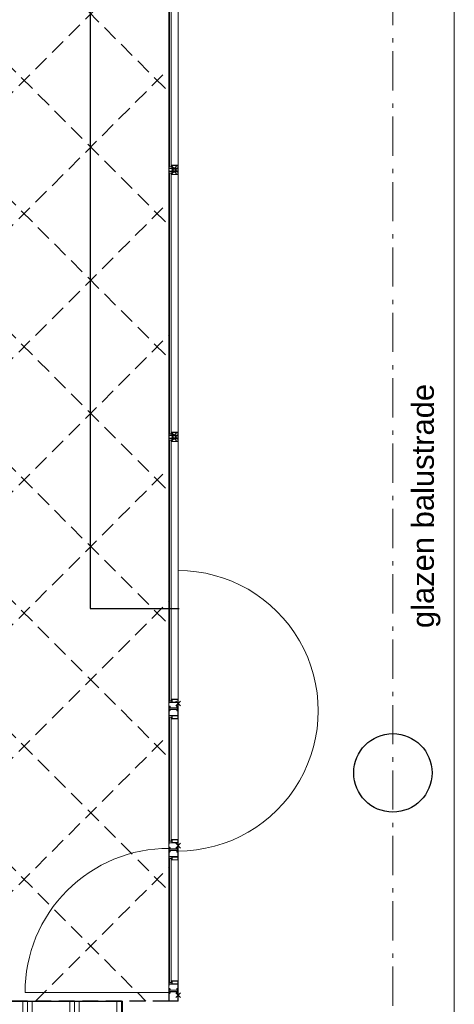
# Model space of a CAD drawing. Header units: millimetres. Extents: x 164327 to 368283, y 131426 to 274001.
# Tile 44 of 160: x 259347 to 262119, y 262013 to 268288. Entities that reach past the tile are written whole.
import ezdxf

# ---------------------------------------------------------------- set-up
doc = ezdxf.new("R2010")
doc.units = ezdxf.units.MM
doc.header["$LTSCALE"] = 400
doc.header["$PDMODE"] = 3
doc.header["$PDSIZE"] = 15
doc.linetypes.add('HIDDEN', pattern=[0.375, 0.25, -0.125])
doc.linetypes.add('STYLE_06', pattern=[1.041641, 0.625, -0.208282, 0.069427, -0.138931])
for name, color, linetype, lineweight in [('Buitenkozijnen', 140, 'Continuous', 15), ('mat-beton (ihwg)', 5, 'Continuous', 25), ('mat-glas-vert', 5, 'Continuous', 15), ('mat-scheidingswand-vertikaal', 5, 'Continuous', 25), ('mat-staal', 5, 'Continuous', 25), ('None', 7, 'Continuous', 9), ('Tekst', 140, 'Continuous', 15)]:
    doc.layers.add(name, color=color, linetype=linetype, lineweight=lineweight)
for name, color, linetype in [('inlay', 6, 'Continuous'), ('plafond', 255, 'HIDDEN'), ('plat', 5, 'Continuous')]:
    doc.layers.add(name, color=color, linetype=linetype)
doc.styles.add('Arial', font='arial.ttf', dxfattribs={"height": 211.666667})

# ---------------------------------------------------------------- blocks, each defined once
blk = doc.blocks.new('*X68')
at = {"layer": 'None', "lineweight": 9}
for p, q in [((4900, -7500), (5000, -7500)), ((4900, -7740), (5000, -7740)), ((4900, -7770), (5000, -7770)), ((4900, -7800), (5000, -7800)), ((4900, -8040), (5000, -8040)), ((4900, -8070), (5000, -8070)), ((4900, -8100), (5000, -8100)), ((4900, -8340), (5000, -8340)), ((4900, -8370), (5000, -8370)), ((4900, -8400), (5000, -8400)), ((4900, -8640), (5000, -8640)), ((4900, -8670), (5000, -8670))]:
    blk.add_line(p, q, dxfattribs=at)
blk = doc.blocks.new('Kolom O 500')
at = {"layer": 'mat-beton (ihwg)', "lineweight": 25}
blk.add_circle((0, 0), 250, dxfattribs=at)
blk = doc.blocks.new('jan404.129')
at = {"layer": 'None', "lineweight": 15, "flags": 128}
for points in [[(-10, 14.85), (-10, -24.79), (10, -24.79), (10, 14.85)], [(8.5, 13.35), (8.5, -23.29), (-8.5, -23.29), (-8.5, 13.35)]]:
    blk.add_lwpolyline(points, close=True, dxfattribs=at)
blk = doc.blocks.new('*U150')
at = {"layer": 'None', "color": 7, "linetype": 'Continuous', "lineweight": 15}
for p, q in [((47960.1, 4680), (47997.1, 4680)), ((47960.1, 4678.5), (47998.6, 4678.5)), ((47978.6, 4677), (47960.1, 4677)), ((47978.6, 4621.5), (47978.6, 4677)), ((48017.1, 4680), (47980.1, 4680)), ((47980.1, 4621.5), (47980.1, 4677)), ((47997.1, 4621.5), (47997.1, 4677)), ((48017.1, 4678.5), (47998.6, 4678.5)), ((47998.6, 4621.5), (47998.6, 4677)), ((47998.6, 4677), (48017.1, 4677)), ((47997.1, 4621.5), (47980.1, 4621.5)), ((47980.1, 4621.5), (47997.1, 4621.5)), ((47997.1, 4620), (47980.1, 4620)), ((47980.1, 4620), (47997.1, 4620))]:
    blk.add_line(p, q, dxfattribs=at)
for centre, start, end in [((47960.1, 4678.5), 90, 180), ((47960.1, 4678.5), 180, 270), ((47978.6, 4677), 0, 90), ((47998.6, 4677), 90, 180), ((48017.1, 4678.5), 0, 90), ((48017.1, 4678.5), 270, 0), ((47980.1, 4621.5), 180, 270), ((47980.1, 4621.5), 180, 270), ((47997.1, 4621.5), 270, 0), ((47997.1, 4621.5), 270, 0)]:
    blk.add_arc(centre, 1.5, start, end, dxfattribs=at)
at = {"layer": 'None', "linetype": 'Continuous', "lineweight": 5}
for p in [(47978.6, 4645), (47998.6, 4645)]:
    blk.add_point(p, dxfattribs=at)
blk = doc.blocks.new('*U151')
at = {"layer": 'None', "color": 7}
for name, p in [('*U150', (0, 0)), ('jan404.129', (47968.6, 4644.79))]:
    blk.add_blockref(name, p, dxfattribs=at)
at = {"layer": 'None', "color": 7, "xscale": -1}
blk.add_blockref('jan404.129', (48008.6, 4644.79), dxfattribs=at)
blk = doc.blocks.new('*U152')
at = {"layer": 'None', "color": 7, "linetype": 'Continuous', "lineweight": 15}
for p, q in [((46258.85, 4680), (46295.85, 4680)), ((46258.85, 4678.5), (46297.35, 4678.5)), ((46277.35, 4677), (46258.85, 4677)), ((46277.35, 4621.5), (46277.35, 4677)), ((46315.85, 4680), (46278.85, 4680)), ((46278.85, 4621.5), (46278.85, 4677)), ((46295.85, 4621.5), (46295.85, 4677)), ((46315.85, 4678.5), (46297.35, 4678.5)), ((46297.35, 4621.5), (46297.35, 4677)), ((46297.35, 4677), (46315.85, 4677)), ((46295.85, 4621.5), (46278.85, 4621.5)), ((46278.85, 4621.5), (46295.85, 4621.5)), ((46295.85, 4620), (46278.85, 4620)), ((46278.85, 4620), (46295.85, 4620))]:
    blk.add_line(p, q, dxfattribs=at)
for centre, start, end in [((46258.85, 4678.5), 90, 180), ((46258.85, 4678.5), 180, 270), ((46277.35, 4677), 0, 90), ((46297.35, 4677), 90, 180), ((46315.85, 4678.5), 0, 90), ((46315.85, 4678.5), 270, 0), ((46278.85, 4621.5), 180, 270), ((46278.85, 4621.5), 180, 270), ((46295.85, 4621.5), 270, 0), ((46295.85, 4621.5), 270, 0)]:
    blk.add_arc(centre, 1.5, start, end, dxfattribs=at)
at = {"layer": 'None', "linetype": 'Continuous', "lineweight": 5}
for p in [(46277.35, 4645), (46297.35, 4645)]:
    blk.add_point(p, dxfattribs=at)
blk = doc.blocks.new('*U153')
at = {"layer": 'None', "color": 7}
for name, p in [('*U152', (0, 0)), ('jan404.129', (46267.35, 4644.79))]:
    blk.add_blockref(name, p, dxfattribs=at)
at = {"layer": 'None', "color": 7, "xscale": -1}
blk.add_blockref('jan404.129', (46307.35, 4644.79), dxfattribs=at)
blk = doc.blocks.new('*U154')
at = {"layer": 'mat-staal', "color": 8, "lineweight": 5, "flags": 128}
for points in [[(44596.1, 4620.01), (44596.1, 4659.65), (44616.1, 4659.65), (44616.1, 4620.01)], [(44614.6, 4621.51), (44614.6, 4658.15), (44597.6, 4658.15), (44597.6, 4621.51)]]:
    blk.add_lwpolyline(points, close=True, dxfattribs=at)
at = {"layer": 'None', "color": 8, "linetype": 'Continuous', "lineweight": 5}
for p, q in [((44563.6, 4680), (44491.1, 4680)), ((44491.1, 4678.5), (44491.3, 4679.24)), ((44491.3, 4677.75), (44491.1, 4678.5)), ((44544.1, 4678.5), (44491.1, 4678.5)), ((44491.3, 4679.24), (44491.85, 4679.8)), ((44491.85, 4677.2), (44491.3, 4677.75)), ((44491.85, 4679.8), (44492.6, 4680)), ((44492.6, 4677), (44491.85, 4677.2)), ((44511.1, 4680), (44492.6, 4680)), ((44511.1, 4678.5), (44492.6, 4678.5)), ((44492.6, 4677), (44511.1, 4677)), ((44511.1, 4678.5), (44511.85, 4678.3)), ((44511.1, 4677), (44511.1, 4658.77)), ((44511.1, 4658.77), (44511.1, 4621.5)), ((44511.85, 4678.3), (44512.41, 4677.74)), ((44512.41, 4677.74), (44512.6, 4677)), ((44512.6, 4677), (44512.6, 4658.77)), ((44512.6, 4658.77), (44512.6, 4621.5)), ((44540.6, 4675), (44540.72, 4675.89)), ((44540.6, 4675), (44540.72, 4674.11)), ((44540.72, 4675.89), (44541.08, 4676.75)), ((44540.72, 4674.11), (44541.07, 4673.25)), ((44541.07, 4673.25), (44541.63, 4672.53)), ((44541.08, 4676.75), (44541.62, 4677.47)), ((44541.62, 4677.47), (44542.35, 4678.03)), ((44541.63, 4672.53), (44542.35, 4671.97)), ((44542.1, 4675), (44542.17, 4675.5)), ((44542.17, 4674.5), (44542.1, 4675)), ((44542.17, 4675.5), (44542.37, 4676)), ((44542.37, 4674), (44542.17, 4674.5)), ((44542.35, 4678.03), (44543.19, 4678.38)), ((44542.35, 4671.97), (44543.19, 4671.62)), ((44542.37, 4676), (44542.68, 4676.41)), ((44542.68, 4673.59), (44542.37, 4674)), ((44542.68, 4676.41), (44543.1, 4676.73)), ((44543.1, 4673.26), (44542.68, 4673.59)), ((44543.1, 4676.73), (44543.58, 4676.92)), ((44543.57, 4673.07), (44543.1, 4673.26)), ((44543.19, 4678.38), (44544.1, 4678.5)), ((44543.19, 4671.62), (44544.1, 4671.5)), ((44544.1, 4673), (44543.57, 4673.07)), ((44543.58, 4676.92), (44544.1, 4677)), ((44544.1, 4678.5), (44563.6, 4678.5)), ((44544.1, 4677), (44563.6, 4677)), ((44550.6, 4673), (44544.1, 4673)), ((44550.6, 4671.5), (44544.1, 4671.5)), ((44550.6, 4673), (44551.35, 4672.8)), ((44550.6, 4658.77), (44550.6, 4671.5)), ((44550.6, 4628.5), (44550.6, 4658.77)), ((44551.35, 4672.8), (44551.9, 4672.25)), ((44551.9, 4672.25), (44552.1, 4671.5)), ((44552.1, 4658.77), (44552.1, 4671.5)), ((44552.1, 4628.5), (44552.1, 4658.77)), ((44560.1, 4671.5), (44560.3, 4672.25)), ((44560.1, 4671.5), (44560.1, 4638.94)), ((44560.3, 4672.25), (44560.85, 4672.8)), ((44560.85, 4672.8), (44561.6, 4673)), ((44570.1, 4673), (44561.6, 4673)), ((44570.1, 4671.5), (44561.6, 4671.5)), ((44561.6, 4671.5), (44561.6, 4638.94)), ((44564.35, 4679.8), (44563.6, 4680)), ((44564.35, 4677.2), (44563.6, 4677)), ((44564.9, 4679.25), (44564.35, 4679.8)), ((44564.9, 4677.75), (44564.35, 4677.2)), ((44565.1, 4678.5), (44564.9, 4679.25)), ((44565.1, 4678.5), (44564.9, 4677.75)), ((44570.1, 4678.5), (44570.3, 4679.25)), ((44570.1, 4678.5), (44570.1, 4673)), ((44570.85, 4671.7), (44570.1, 4671.5)), ((44570.3, 4679.25), (44570.85, 4679.8)), ((44570.85, 4679.8), (44571.6, 4680)), ((44571.4, 4672.25), (44570.85, 4671.7)), ((44571.6, 4673), (44571.4, 4672.25)), ((44585.96, 4680), (44571.6, 4680)), ((44571.6, 4678.5), (44571.6, 4673)), ((44585.96, 4678.5), (44571.6, 4678.5)), ((44614.6, 4680), (44585.96, 4680)), ((44616.1, 4678.5), (44585.96, 4678.5)), ((44594.6, 4677), (44594.8, 4677.75)), ((44594.6, 4638.94), (44594.6, 4677)), ((44594.8, 4677.75), (44595.35, 4678.3)), ((44595.35, 4678.3), (44596.1, 4678.5)), ((44614.6, 4678.5), (44596.1, 4678.5)), ((44596.1, 4677), (44614.6, 4677)), ((44596.1, 4638.94), (44596.1, 4677)), ((44615.35, 4679.8), (44614.6, 4680)), ((44615.35, 4677.2), (44614.6, 4677)), ((44615.9, 4679.25), (44615.35, 4679.8)), ((44615.9, 4677.75), (44615.35, 4677.2)), ((44616.1, 4678.5), (44615.9, 4679.25)), ((44616.1, 4678.5), (44615.9, 4677.75)), ((44492.6, 4621.5), (44540.6, 4621.5)), ((44492.6, 4620), (44540.6, 4620)), ((44511.1, 4621.5), (44511.3, 4620.75)), ((44511.3, 4620.75), (44511.85, 4620.2)), ((44511.85, 4620.2), (44512.6, 4620)), ((44540.6, 4627), (44540.8, 4627.75)), ((44540.6, 4621.5), (44540.6, 4627)), ((44541.35, 4620.2), (44540.6, 4620)), ((44540.8, 4627.75), (44541.35, 4628.3)), ((44541.35, 4628.3), (44542.1, 4628.5)), ((44541.9, 4620.75), (44541.35, 4620.2)), ((44542.1, 4621.5), (44541.9, 4620.75)), ((44542.1, 4628.5), (44550.6, 4628.5)), ((44542.1, 4627), (44550.6, 4627)), ((44542.1, 4621.5), (44542.1, 4627)), ((44547.1, 4621.5), (44547.3, 4622.25)), ((44547.1, 4621.5), (44547.3, 4620.75)), ((44547.3, 4622.25), (44547.85, 4622.8)), ((44547.3, 4620.75), (44547.85, 4620.2)), ((44547.85, 4622.8), (44548.6, 4623)), ((44547.85, 4620.2), (44548.6, 4620)), ((44568.1, 4623), (44548.6, 4623)), ((44548.6, 4621.5), (44568.1, 4621.5)), ((44548.6, 4620), (44585.96, 4620)), ((44551.35, 4627.2), (44550.6, 4627)), ((44551.9, 4627.75), (44551.35, 4627.2)), ((44552.1, 4628.5), (44551.9, 4627.75)), ((44560.1, 4638.94), (44560.1, 4628.5)), ((44560.1, 4628.5), (44560.3, 4627.75)), ((44560.3, 4627.75), (44560.85, 4627.2)), ((44560.85, 4627.2), (44561.6, 4627)), ((44561.6, 4638.94), (44561.6, 4628.5)), ((44561.6, 4628.5), (44568.1, 4628.5)), ((44561.6, 4627), (44568.1, 4627)), ((44569.01, 4628.38), (44568.1, 4628.5)), ((44568.1, 4627), (44568.63, 4626.93)), ((44568.62, 4623.08), (44568.1, 4623)), ((44569.01, 4621.62), (44568.1, 4621.5)), ((44568.1, 4621.5), (44585.96, 4621.5)), ((44569.1, 4623.27), (44568.62, 4623.08)), ((44568.63, 4626.93), (44569.1, 4626.74)), ((44569.85, 4628.03), (44569.01, 4628.38)), ((44569.85, 4621.97), (44569.01, 4621.62)), ((44569.1, 4626.74), (44569.52, 4626.41)), ((44569.52, 4623.59), (44569.1, 4623.27)), ((44569.52, 4626.41), (44569.83, 4626)), ((44569.83, 4623.99), (44569.52, 4623.59)), ((44569.83, 4626), (44570.03, 4625.5)), ((44570.03, 4624.5), (44569.83, 4623.99)), ((44570.58, 4627.47), (44569.85, 4628.03)), ((44570.58, 4622.53), (44569.85, 4621.97)), ((44570.03, 4625.5), (44570.1, 4625)), ((44570.1, 4625), (44570.03, 4624.5)), ((44571.13, 4626.75), (44570.58, 4627.47)), ((44571.13, 4623.25), (44570.58, 4622.53)), ((44571.48, 4625.89), (44571.13, 4626.75)), ((44571.48, 4624.11), (44571.13, 4623.25)), ((44571.6, 4625), (44571.48, 4625.89)), ((44571.6, 4625), (44571.48, 4624.11)), ((44585.96, 4621.5), (44594.6, 4621.5)), ((44585.96, 4620), (44595.35, 4620.2)), ((44594.6, 4621.5), (44594.6, 4638.94)), ((44595.35, 4620.2), (44594.6, 4620)), ((44595.9, 4620.75), (44595.35, 4620.2)), ((44596.1, 4621.5), (44595.9, 4620.75)), ((44596.1, 4621.5), (44596.1, 4638.94))]:
    blk.add_line(p, q, dxfattribs=at)
blk.add_point((44588.1, 4620), dxfattribs=at)
at = {"layer": 'mat-staal', "color": 8, "xscale": -1, "rotation": 180}
blk.add_blockref('jan404.129', (44501.1, 4634.85), dxfattribs=at)
blk = doc.blocks.new('*U155')
at = {"layer": 'None', "color": 7, "linetype": 'Continuous', "lineweight": 15}
for p, q in [((42691.1, 4678.5), (42691.3, 4679.25)), ((42691.1, 4638.94), (42691.1, 4677)), ((42691.3, 4679.25), (42691.85, 4679.8)), ((42691.85, 4679.8), (42692.6, 4680)), ((42692.6, 4680), (42732.04, 4680)), ((42692.6, 4678.5), (42732.04, 4678.5)), ((42692.6, 4638.94), (42692.6, 4678.5)), ((42732.04, 4680), (42740.4, 4680)), ((42732.04, 4678.5), (42740.4, 4678.5)), ((42741.15, 4679.8), (42740.4, 4680)), ((42740.4, 4678.5), (42740.4, 4673)), ((42740.4, 4673), (42740.6, 4672.25)), ((42740.6, 4672.25), (42741.15, 4671.7)), ((42741.7, 4679.25), (42741.15, 4679.8)), ((42741.15, 4671.7), (42741.9, 4671.5)), ((42741.9, 4678.5), (42741.7, 4679.25)), ((42741.9, 4678.5), (42741.9, 4673)), ((42741.9, 4673), (42750.4, 4673)), ((42741.9, 4671.5), (42750.4, 4671.5)), ((42747.3, 4678.5), (42747.5, 4679.25)), ((42747.3, 4678.5), (42747.5, 4677.75)), ((42747.5, 4679.25), (42748.05, 4679.8)), ((42747.5, 4677.75), (42748.05, 4677.2)), ((42748.05, 4679.8), (42748.8, 4680)), ((42748.05, 4677.2), (42748.8, 4677)), ((42748.8, 4680), (42821.1, 4680)), ((42768.3, 4678.5), (42748.8, 4678.5)), ((42768.3, 4677), (42748.8, 4677)), ((42751.15, 4672.8), (42750.4, 4673)), ((42750.4, 4671.5), (42750.4, 4638.94)), ((42751.7, 4672.25), (42751.15, 4672.8)), ((42751.9, 4671.5), (42751.7, 4672.25)), ((42751.9, 4671.5), (42751.9, 4638.94)), ((42760.5, 4672.25), (42760.3, 4671.5)), ((42760.3, 4658.77), (42760.3, 4671.5)), ((42760.3, 4628.5), (42760.3, 4658.77)), ((42761.05, 4672.8), (42760.5, 4672.25)), ((42761.8, 4673), (42761.05, 4672.8)), ((42761.8, 4673), (42768.3, 4673)), ((42761.8, 4671.5), (42768.3, 4671.5)), ((42761.8, 4658.77), (42761.8, 4671.5)), ((42761.8, 4628.5), (42761.8, 4658.77)), ((42769.21, 4678.38), (42768.3, 4678.5)), ((42768.3, 4678.5), (42821.1, 4678.5)), ((42768.82, 4676.92), (42768.3, 4677)), ((42768.3, 4673), (42768.83, 4673.07)), ((42769.21, 4671.62), (42768.3, 4671.5)), ((42769.3, 4676.73), (42768.82, 4676.92)), ((42768.83, 4673.07), (42769.3, 4673.26)), ((42770.05, 4678.03), (42769.21, 4678.38)), ((42770.05, 4671.97), (42769.21, 4671.62)), ((42769.72, 4676.41), (42769.3, 4676.73)), ((42769.3, 4673.26), (42769.72, 4673.59)), ((42770.03, 4676), (42769.72, 4676.41)), ((42769.72, 4673.59), (42770.03, 4674)), ((42770.23, 4675.5), (42770.03, 4676)), ((42770.03, 4674), (42770.23, 4674.5)), ((42770.78, 4677.47), (42770.05, 4678.03)), ((42770.77, 4672.53), (42770.05, 4671.97)), ((42770.3, 4675), (42770.23, 4675.5)), ((42770.23, 4674.5), (42770.3, 4675)), ((42771.33, 4673.25), (42770.77, 4672.53)), ((42771.32, 4676.75), (42770.78, 4677.47)), ((42771.68, 4675.89), (42771.32, 4676.75)), ((42771.68, 4674.11), (42771.33, 4673.25)), ((42771.8, 4675), (42771.68, 4675.89)), ((42771.8, 4675), (42771.68, 4674.11)), ((42799.79, 4677.74), (42799.6, 4677)), ((42799.6, 4677), (42799.6, 4658.77)), ((42799.6, 4658.77), (42799.6, 4621.5)), ((42800.35, 4678.3), (42799.79, 4677.74)), ((42801.1, 4678.5), (42800.35, 4678.3)), ((42801.1, 4680), (42819.6, 4680)), ((42801.1, 4678.5), (42819.6, 4678.5)), ((42819.6, 4677), (42801.1, 4677)), ((42801.1, 4677), (42801.1, 4658.77)), ((42801.1, 4658.77), (42801.1, 4621.5)), ((42820.35, 4679.8), (42819.6, 4680)), ((42819.6, 4677), (42820.35, 4677.2)), ((42820.9, 4679.24), (42820.35, 4679.8)), ((42820.35, 4677.2), (42820.9, 4677.75)), ((42821.1, 4678.5), (42820.9, 4679.24)), ((42820.9, 4677.75), (42821.1, 4678.5)), ((42691.1, 4621.5), (42691.1, 4638.94)), ((42691.1, 4621.5), (42691.3, 4620.75)), ((42691.3, 4620.75), (42691.85, 4620.2)), ((42691.85, 4620.2), (42692.6, 4620)), ((42732.04, 4620), (42691.85, 4620.2)), ((42692.6, 4621.5), (42692.6, 4638.94)), ((42732.04, 4621.5), (42692.6, 4621.5)), ((42743.9, 4621.5), (42732.04, 4621.5)), ((42763.4, 4620), (42732.04, 4620)), ((42740.4, 4625), (42740.52, 4625.89)), ((42740.4, 4625), (42740.52, 4624.11)), ((42740.52, 4625.89), (42740.87, 4626.75)), ((42740.52, 4624.11), (42740.87, 4623.25)), ((42740.87, 4626.75), (42741.42, 4627.47)), ((42740.87, 4623.25), (42741.42, 4622.53)), ((42741.42, 4627.47), (42742.15, 4628.03)), ((42741.42, 4622.53), (42742.15, 4621.97)), ((42741.97, 4625.5), (42741.9, 4625)), ((42741.9, 4625), (42741.97, 4624.5)), ((42742.17, 4626), (42741.97, 4625.5)), ((42741.97, 4624.5), (42742.17, 4623.99)), ((42742.15, 4628.03), (42742.99, 4628.38)), ((42742.15, 4621.97), (42742.99, 4621.62)), ((42742.48, 4626.41), (42742.17, 4626)), ((42742.17, 4623.99), (42742.48, 4623.59)), ((42742.9, 4626.74), (42742.48, 4626.41)), ((42742.48, 4623.59), (42742.9, 4623.27)), ((42743.37, 4626.93), (42742.9, 4626.74)), ((42742.9, 4623.27), (42743.38, 4623.08)), ((42742.99, 4628.38), (42743.9, 4628.5)), ((42742.99, 4621.62), (42743.9, 4621.5)), ((42743.9, 4627), (42743.37, 4626.93)), ((42743.38, 4623.08), (42743.9, 4623)), ((42750.4, 4628.5), (42743.9, 4628.5)), ((42750.4, 4627), (42743.9, 4627)), ((42743.9, 4623), (42763.4, 4623)), ((42763.4, 4621.5), (42743.9, 4621.5)), ((42750.4, 4638.94), (42750.4, 4628.5)), ((42751.15, 4627.2), (42750.4, 4627)), ((42751.7, 4627.75), (42751.15, 4627.2)), ((42751.9, 4628.5), (42751.7, 4627.75)), ((42751.9, 4638.94), (42751.9, 4628.5)), ((42760.3, 4628.5), (42760.5, 4627.75)), ((42760.5, 4627.75), (42761.05, 4627.2)), ((42761.05, 4627.2), (42761.8, 4627)), ((42770.3, 4628.5), (42761.8, 4628.5)), ((42770.3, 4627), (42761.8, 4627)), ((42764.15, 4622.8), (42763.4, 4623)), ((42764.15, 4620.2), (42763.4, 4620)), ((42764.7, 4622.25), (42764.15, 4622.8)), ((42764.7, 4620.75), (42764.15, 4620.2)), ((42764.9, 4621.5), (42764.7, 4622.25)), ((42764.9, 4621.5), (42764.7, 4620.75)), ((42771.05, 4628.3), (42770.3, 4628.5)), ((42770.3, 4621.5), (42770.3, 4627)), ((42770.3, 4621.5), (42770.5, 4620.75)), ((42770.5, 4620.75), (42771.05, 4620.2)), ((42771.6, 4627.75), (42771.05, 4628.3)), ((42771.05, 4620.2), (42771.8, 4620)), ((42771.8, 4627), (42771.6, 4627.75)), ((42771.8, 4621.5), (42771.8, 4627)), ((42819.6, 4621.5), (42771.8, 4621.5)), ((42819.6, 4620), (42771.8, 4620)), ((42800.35, 4620.2), (42799.6, 4620)), ((42800.9, 4620.75), (42800.35, 4620.2)), ((42801.1, 4621.5), (42800.9, 4620.75))]:
    blk.add_line(p, q, dxfattribs=at)
at = {"layer": 'None', "linetype": 'Continuous', "lineweight": 5}
blk.add_point((42729.9, 4620), dxfattribs=at)
at = {"layer": 'mat-staal', "color": 7, "rotation": 180}
blk.add_blockref('jan404.129', (42811.1, 4634.85), dxfattribs=at)
blk = doc.blocks.new('*U156')
at = {"layer": 'mat-staal', "color": 8, "lineweight": 5, "flags": 128}
for points in [[(43701.1, 4620.01), (43701.1, 4659.65), (43721.1, 4659.65), (43721.1, 4620.01)], [(43719.6, 4621.51), (43719.6, 4658.15), (43702.6, 4658.15), (43702.6, 4621.51)]]:
    blk.add_lwpolyline(points, close=True, dxfattribs=at)
at = {"layer": 'None', "color": 8, "linetype": 'Continuous', "lineweight": 5}
for p, q in [((43663.6, 4680), (43591.1, 4680)), ((43591.1, 4678.5), (43591.3, 4679.24)), ((43591.3, 4677.75), (43591.1, 4678.5)), ((43644.1, 4678.5), (43591.1, 4678.5)), ((43591.3, 4679.24), (43591.85, 4679.8)), ((43591.85, 4677.2), (43591.3, 4677.75)), ((43591.85, 4679.8), (43592.6, 4680)), ((43592.6, 4677), (43591.85, 4677.2)), ((43611.1, 4680), (43592.6, 4680)), ((43611.1, 4678.5), (43592.6, 4678.5)), ((43592.6, 4677), (43611.1, 4677)), ((43611.1, 4678.5), (43611.85, 4678.3)), ((43611.1, 4677), (43611.1, 4658.77)), ((43611.1, 4658.77), (43611.1, 4621.5)), ((43611.85, 4678.3), (43612.41, 4677.74)), ((43612.41, 4677.74), (43612.6, 4677)), ((43612.6, 4677), (43612.6, 4658.77)), ((43612.6, 4658.77), (43612.6, 4621.5)), ((43640.6, 4675), (43640.72, 4675.89)), ((43640.6, 4675), (43640.72, 4674.11)), ((43640.72, 4675.89), (43641.08, 4676.75)), ((43640.72, 4674.11), (43641.07, 4673.25)), ((43641.07, 4673.25), (43641.63, 4672.53)), ((43641.08, 4676.75), (43641.62, 4677.47)), ((43641.62, 4677.47), (43642.35, 4678.03)), ((43641.63, 4672.53), (43642.35, 4671.97)), ((43642.1, 4675), (43642.17, 4675.5)), ((43642.17, 4674.5), (43642.1, 4675)), ((43642.17, 4675.5), (43642.37, 4676)), ((43642.37, 4674), (43642.17, 4674.5)), ((43642.35, 4678.03), (43643.19, 4678.38)), ((43642.35, 4671.97), (43643.19, 4671.62)), ((43642.37, 4676), (43642.68, 4676.41)), ((43642.68, 4673.59), (43642.37, 4674)), ((43642.68, 4676.41), (43643.1, 4676.73)), ((43643.1, 4673.26), (43642.68, 4673.59)), ((43643.1, 4676.73), (43643.58, 4676.92)), ((43643.57, 4673.07), (43643.1, 4673.26)), ((43643.19, 4678.38), (43644.1, 4678.5)), ((43643.19, 4671.62), (43644.1, 4671.5)), ((43644.1, 4673), (43643.57, 4673.07)), ((43643.58, 4676.92), (43644.1, 4677)), ((43644.1, 4678.5), (43663.6, 4678.5)), ((43644.1, 4677), (43663.6, 4677)), ((43650.6, 4673), (43644.1, 4673)), ((43650.6, 4671.5), (43644.1, 4671.5)), ((43650.6, 4673), (43651.35, 4672.8)), ((43650.6, 4658.77), (43650.6, 4671.5)), ((43650.6, 4628.5), (43650.6, 4658.77)), ((43651.35, 4672.8), (43651.9, 4672.25)), ((43651.9, 4672.25), (43652.1, 4671.5)), ((43652.1, 4658.77), (43652.1, 4671.5)), ((43652.1, 4628.5), (43652.1, 4658.77)), ((43660.1, 4671.5), (43660.3, 4672.25)), ((43660.1, 4671.5), (43660.1, 4638.94)), ((43660.3, 4672.25), (43660.85, 4672.8)), ((43660.85, 4672.8), (43661.6, 4673)), ((43670.1, 4673), (43661.6, 4673)), ((43670.1, 4671.5), (43661.6, 4671.5)), ((43661.6, 4671.5), (43661.6, 4638.94)), ((43664.35, 4679.8), (43663.6, 4680)), ((43664.35, 4677.2), (43663.6, 4677)), ((43664.9, 4679.25), (43664.35, 4679.8)), ((43664.9, 4677.75), (43664.35, 4677.2)), ((43665.1, 4678.5), (43664.9, 4679.25)), ((43665.1, 4678.5), (43664.9, 4677.75)), ((43670.1, 4678.5), (43670.3, 4679.25)), ((43670.1, 4678.5), (43670.1, 4673)), ((43670.85, 4671.7), (43670.1, 4671.5)), ((43670.3, 4679.25), (43670.85, 4679.8)), ((43670.85, 4679.8), (43671.6, 4680)), ((43671.4, 4672.25), (43670.85, 4671.7)), ((43671.6, 4673), (43671.4, 4672.25)), ((43679.96, 4680), (43671.6, 4680)), ((43671.6, 4678.5), (43671.6, 4673)), ((43679.96, 4678.5), (43671.6, 4678.5)), ((43719.6, 4680), (43679.96, 4680)), ((43721.1, 4678.5), (43679.96, 4678.5)), ((43699.6, 4677), (43699.8, 4677.75)), ((43699.6, 4638.94), (43699.6, 4677)), ((43699.8, 4677.75), (43700.35, 4678.3)), ((43700.35, 4678.3), (43701.1, 4678.5)), ((43719.6, 4678.5), (43701.1, 4678.5)), ((43701.1, 4677), (43719.6, 4677)), ((43701.1, 4638.94), (43701.1, 4677)), ((43720.35, 4679.8), (43719.6, 4680)), ((43720.35, 4677.2), (43719.6, 4677)), ((43720.9, 4679.25), (43720.35, 4679.8)), ((43720.9, 4677.75), (43720.35, 4677.2)), ((43721.1, 4678.5), (43720.9, 4679.25)), ((43721.1, 4678.5), (43720.9, 4677.75)), ((43592.6, 4621.5), (43640.6, 4621.5)), ((43592.6, 4620), (43640.6, 4620)), ((43611.1, 4621.5), (43611.3, 4620.75)), ((43611.3, 4620.75), (43611.85, 4620.2)), ((43611.85, 4620.2), (43612.6, 4620)), ((43640.6, 4627), (43640.8, 4627.75)), ((43640.6, 4621.5), (43640.6, 4627)), ((43641.35, 4620.2), (43640.6, 4620)), ((43640.8, 4627.75), (43641.35, 4628.3)), ((43641.35, 4628.3), (43642.1, 4628.5)), ((43641.9, 4620.75), (43641.35, 4620.2)), ((43642.1, 4621.5), (43641.9, 4620.75)), ((43642.1, 4628.5), (43650.6, 4628.5)), ((43642.1, 4627), (43650.6, 4627)), ((43642.1, 4621.5), (43642.1, 4627)), ((43647.1, 4621.5), (43647.3, 4622.25)), ((43647.1, 4621.5), (43647.3, 4620.75)), ((43647.3, 4622.25), (43647.85, 4622.8)), ((43647.3, 4620.75), (43647.85, 4620.2)), ((43647.85, 4622.8), (43648.6, 4623)), ((43647.85, 4620.2), (43648.6, 4620)), ((43668.1, 4623), (43648.6, 4623)), ((43648.6, 4621.5), (43668.1, 4621.5)), ((43648.6, 4620), (43679.96, 4620)), ((43651.35, 4627.2), (43650.6, 4627)), ((43651.9, 4627.75), (43651.35, 4627.2)), ((43652.1, 4628.5), (43651.9, 4627.75)), ((43660.1, 4638.94), (43660.1, 4628.5)), ((43660.1, 4628.5), (43660.3, 4627.75)), ((43660.3, 4627.75), (43660.85, 4627.2)), ((43660.85, 4627.2), (43661.6, 4627)), ((43661.6, 4638.94), (43661.6, 4628.5)), ((43661.6, 4628.5), (43668.1, 4628.5)), ((43661.6, 4627), (43668.1, 4627)), ((43669.01, 4628.38), (43668.1, 4628.5)), ((43668.1, 4627), (43668.63, 4626.93)), ((43668.62, 4623.08), (43668.1, 4623)), ((43669.01, 4621.62), (43668.1, 4621.5)), ((43668.1, 4621.5), (43679.96, 4621.5)), ((43669.1, 4623.27), (43668.62, 4623.08)), ((43668.63, 4626.93), (43669.1, 4626.74)), ((43669.85, 4628.03), (43669.01, 4628.38)), ((43669.85, 4621.97), (43669.01, 4621.62)), ((43669.1, 4626.74), (43669.52, 4626.41)), ((43669.52, 4623.59), (43669.1, 4623.27)), ((43669.52, 4626.41), (43669.83, 4626)), ((43669.83, 4623.99), (43669.52, 4623.59)), ((43669.83, 4626), (43670.03, 4625.5)), ((43670.03, 4624.5), (43669.83, 4623.99)), ((43670.58, 4627.47), (43669.85, 4628.03)), ((43670.58, 4622.53), (43669.85, 4621.97)), ((43670.03, 4625.5), (43670.1, 4625)), ((43670.1, 4625), (43670.03, 4624.5)), ((43671.13, 4626.75), (43670.58, 4627.47)), ((43671.13, 4623.25), (43670.58, 4622.53)), ((43671.48, 4625.89), (43671.13, 4626.75)), ((43671.48, 4624.11), (43671.13, 4623.25)), ((43671.6, 4625), (43671.48, 4625.89)), ((43671.6, 4625), (43671.48, 4624.11)), ((43679.96, 4621.5), (43699.6, 4621.5)), ((43679.96, 4620), (43700.35, 4620.2)), ((43699.6, 4621.5), (43699.6, 4638.94)), ((43700.35, 4620.2), (43699.6, 4620)), ((43700.9, 4620.75), (43700.35, 4620.2)), ((43701.1, 4621.5), (43700.9, 4620.75)), ((43701.1, 4621.5), (43701.1, 4638.94))]:
    blk.add_line(p, q, dxfattribs=at)
blk.add_point((43682.1, 4620), dxfattribs=at)
at = {"layer": 'mat-staal', "color": 8, "xscale": -1, "rotation": 180}
blk.add_blockref('jan404.129', (43601.1, 4634.85), dxfattribs=at)
blk = doc.blocks.new('*U157')
at = {"layer": 'mat-glas-vert', "color": 140, "lineweight": 15}
for points in [[(42811.1, 4663.9), (42811.1, 4673.9), (43601.1, 4673.9), (43601.1, 4663.9)], [(43711.1, 4663.9), (43711.1, 4673.9), (44501.1, 4673.9), (44501.1, 4663.9)], [(44606.1, 4663.9), (44606.1, 4673.9), (46267.3, 4673.9), (46267.3, 4663.9)], [(46307.3, 4663.9), (46307.3, 4673.9), (47968.6, 4673.9), (47968.6, 4663.9)], [(48008.6, 4663.9), (48008.6, 4673.9), (49669.8, 4673.9), (49669.8, 4663.9)]]:
    blk.add_lwpolyline(points, close=True, dxfattribs=at)
at = {"layer": 'None', "color": 43, "linetype": 'Continuous', "lineweight": 9}
blk.add_line((42747.1, 4677.8), (42747.1, 5596.3), dxfattribs=at)
at = {"layer": 'None', "lineweight": 9}
blk.add_lwpolyline([(51424.6, 4620), (51424.6, 4680), (42691.1, 4680), (42691.1, 4620)], close=True, dxfattribs=at)
at = {"layer": 'None', "color": 43, "linetype": 'Continuous', "lineweight": 9}
for centre, radius, start, end in [((42747.3, 4678.5), 917.8, 359.95408, 90.01226), ((44541.7, 4620), 893.9, 179.95408, 0)]:
    blk.add_arc(centre, radius, start, end, dxfattribs=at)
at = {"layer": 'None', "color": 7}
for name in ['*U155', '*U156', '*U154', '*U153', '*U151']:
    blk.add_blockref(name, (0, 0), dxfattribs=at)
blk = doc.blocks.new('plat E1')
at = {"layer": 'inlay'}
for p, q in [((35470, 15091.7), (35470, 9334.2)), ((35470, 9334.2), (36036.1, 9334.2))]:
    blk.add_line(p, q, dxfattribs=at)
at = {"layer": 'mat-scheidingswand-vertikaal', "lineweight": 25}
for p in [(34477.5, 6831.7), (35675, 6731.7)]:
    blk.add_line(p, (35675, 6831.7), dxfattribs=at)
at = {"layer": 'None', "color": 43, "linetype": 'STYLE_06', "lineweight": 9}
blk.add_line((37400, 17468.8), (37400, 182.6), dxfattribs=at)
at = {"layer": 'None', "color": 140, "linetype": 'Continuous', "lineweight": 15}
blk.add_line((37792, 1581.7), (37792, 15571.7), dxfattribs=at)
at = {"layer": 'Buitenkozijnen', "color": 7, "rotation": 90}
blk.add_blockref('Kolom O 500', (37400, 8286.7), dxfattribs=at)
at = {"layer": 'mat-scheidingswand-vertikaal', "rotation": 90}
blk.add_blockref('*X68', (27000, 1831.7), dxfattribs=at)
at = {"layer": 'None', "color": 7, "rotation": 90}
blk.add_blockref('*U157', (40650, -35859.4), dxfattribs=at)
at = {"layer": 'Tekst', "color": 43, "insert": (37520.3, 9209.4), "char_height": 141.111, "attachment_point": 1, "rotation": 90, "style": 'Arial'}
blk.add_mtext('glazen balustrade', dxfattribs=at)
blk = doc.blocks.new('pl40')
at = {"layer": 'plafond'}
for p, q in [((27075, 0), (35824.9, -8750)), ((27923.5, 0), (35970, -8046.5)), ((28772, 0), (35970, -7198)), ((29620.6, 0), (35970, -6349.4)), ((30469.1, 0), (35970, -5500.9)), ((31317.6, 0), (35970, -4652.4)), ((32166.2, 0), (35970, -3803.8)), ((33014.7, 0), (35970, -2955.3)), ((29180.9, -8750), (35970, -1960.9)), ((30029.4, -8750), (35970, -2809.4)), ((30878, -8750), (35970, -3657.9)), ((31726.5, -8750), (35970, -4506.4)), ((32575, -8750), (35970, -5355)), ((33423.5, -8750), (35970, -6203.5)), ((34272.1, -8750), (35970, -7052)), ((35120.6, -8750), (35970, -7900.6))]:
    blk.add_line(p, q, dxfattribs=at)
blk.add_lwpolyline([(0, 0), (8950, 0), (8950, -4519.8), (12650, -4519.8), (12650, 0), (35970, 0), (35970, -8750), (26950, -8750), (26950, -13750), (21700, -13750), (21700, -9750), (17850, -9750), (17850, -13750), (8550, -13750.6), (8549.7, -8749.8), (3550, -8750), (3550, -12295), (5350, -12295), (5350, -13750), (0, -13750), (0, 0)], dxfattribs=at)

msp = doc.modelspace()

# ---------------------------------------------------------------- block references
at = {"layer": 'plafond'}
msp.add_blockref('plat E1', (224326.97992, 255201.08207), dxfattribs=at)
at = {"layer": 'plat'}
msp.add_blockref('pl40', (224326.97992, 270782.75849), dxfattribs=at)

doc.saveas('drawing.dxf')
